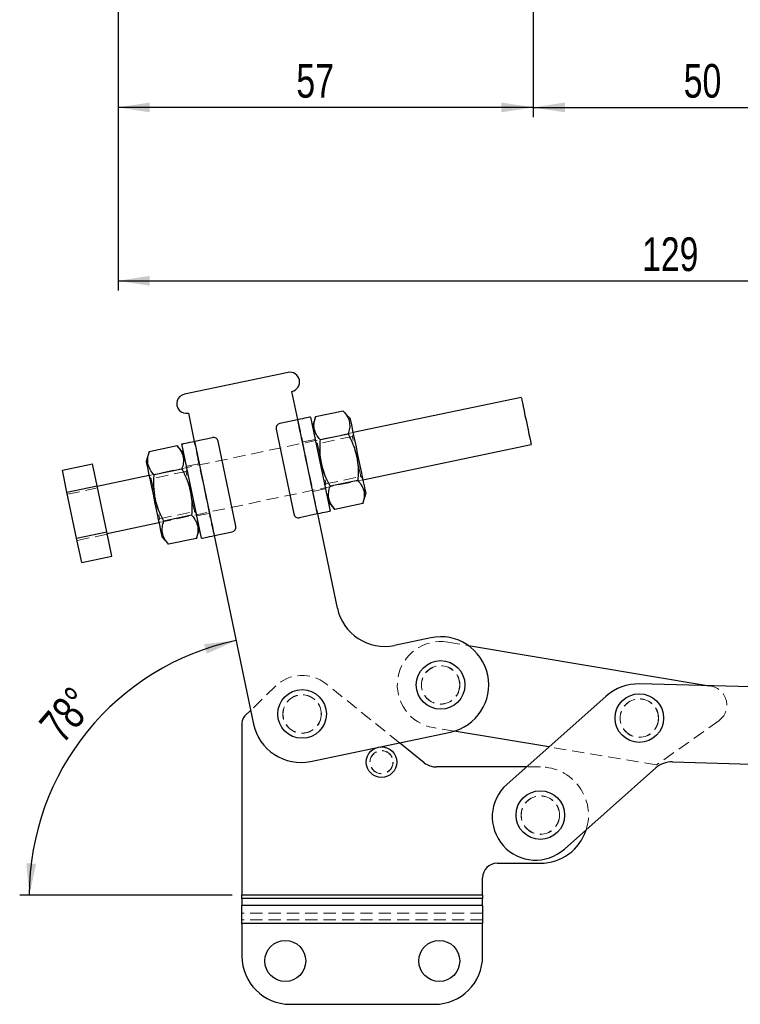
# Model space of a CAD drawing. Header units: millimetres. Extents: x 50 to 364, y 8 to 287.
# Tile 1 of 16: x 64 to 139, y 8 to 110. Entities that reach past the tile are written whole.
import ezdxf

# ---------------------------------------------------------------- set-up
doc = ezdxf.new("R2010")
doc.units = ezdxf.units.MM
doc.linetypes.add('HIDDEN', pattern=[1.905, 1.27, -0.635])
doc.layers.add('FORMATO', color=179, linetype='Continuous')
doc.styles.add('SLDTEXTSTYLE0', font='TXT', dxfattribs={"width": 0.75})
doc.dimstyles.new('SLDDIMSTYLE0', dxfattribs={"dimtxt": 3.5, "dimasz": 3.302, "dimexe": 0, "dimexo": 0.0625, "dimgap": 0.875, "dimtad": 1, "dimdec": 0, "dimlfac": 1.333333, "dimrnd": 1e-09, "dimzin": 12, "dimdsep": 46, "dimtxsty": 'SLDTEXTSTYLE0', "dimsah": 1, "dimcen": 0.09, "dimadec": 0, "dimazin": 3, "dimtfac": 1, "dimtdec": 0, "dimtofl": 0, "dimtmove": 0, "dimatfit": 3, "dimfxl": 0, "dimfrac": 2, "dimtolj": 1, "dimtzin": 12, "dimarcsym": 0})
doc.dimstyles.new('SLDDIMSTYLE1', dxfattribs={"dimtxt": 3.5, "dimasz": 3.302, "dimexe": 0, "dimexo": 0.0625, "dimgap": 0.875, "dimtad": 1, "dimdec": 3, "dimlfac": 1.333333, "dimrnd": 1e-09, "dimzin": 12, "dimdsep": 46, "dimtxsty": 'SLDTEXTSTYLE0', "dimsah": 1, "dimcen": 0.09, "dimadec": 0, "dimazin": 3, "dimtfac": 1, "dimtdec": 3, "dimtofl": 0, "dimtmove": 0, "dimatfit": 3, "dimfxl": 0, "dimfrac": 2, "dimtolj": 1, "dimtzin": 12, "dimarcsym": 0})
doc.dimstyles.new('SLDDIMSTYLE4', dxfattribs={"dimtxt": 3.5, "dimasz": 3.302, "dimexe": 0, "dimexo": 0.0625, "dimgap": 0.875, "dimtad": 1, "dimdec": 4, "dimlfac": 2, "dimzin": 12, "dimdsep": 46, "dimtxsty": 'SLDTEXTSTYLE0', "dimsah": 1, "dimcen": 0.09, "dimadec": 0, "dimazin": 3, "dimtfac": 1, "dimtdec": 0, "dimtofl": 0, "dimtmove": 0, "dimatfit": 3, "dimfxl": 0, "dimfrac": 2, "dimtolj": 1, "dimtzin": 12, "dimarcsym": 0})

# ---------------------------------------------------------------- blocks, each defined once
blk = doc.blocks.new('_D_2')
at = {"layer": 'FORMATO'}
for p, q in [((117.6, 135.75), (117.6, 100.25)), ((155.1, 135.75), (155.1, 100.25)), ((117.6, 101.25), (155.1, 101.25))]:
    blk.add_line(p, q, dxfattribs=at)
for points in [[(117.6, 101.25), (120.91, 100.74), (120.91, 101.76)], [(155.1, 101.25), (151.8, 101.76), (151.8, 100.74)]]:
    blk.add_solid(points, dxfattribs=at)
at = {"layer": 'FORMATO', "insert": (133.24, 105.76), "char_height": 3.5, "attachment_point": 1, "style": 'SLDTEXTSTYLE0'}
blk.add_mtext('50', dxfattribs=at)
blk = doc.blocks.new('_D_3')
at = {"layer": 'FORMATO'}
for p, q in [((74.48, 165.74), (74.48, 100.25)), ((117.6, 135.75), (117.6, 100.25)), ((117.6, 101.25), (74.48, 101.25))]:
    blk.add_line(p, q, dxfattribs=at)
for points in [[(74.48, 101.25), (77.78, 100.74), (77.78, 101.76)], [(117.6, 101.25), (114.3, 101.76), (114.3, 100.74)]]:
    blk.add_solid(points, dxfattribs=at)
at = {"layer": 'FORMATO', "insert": (93, 105.76), "char_height": 3.5, "attachment_point": 1, "style": 'SLDTEXTSTYLE0'}
blk.add_mtext('57', dxfattribs=at)
blk = doc.blocks.new('_D_4')
at = {"layer": 'FORMATO'}
for p, q in [((74.48, 165.74), (74.48, 82.25)), ((171.6, 157.72), (171.6, 82.25)), ((74.48, 83.25), (171.6, 83.25))]:
    blk.add_line(p, q, dxfattribs=at)
for points in [[(74.48, 83.25), (77.78, 82.74), (77.78, 83.76)], [(171.6, 83.25), (168.3, 83.76), (168.3, 82.74)]]:
    blk.add_solid(points, dxfattribs=at)
at = {"layer": 'FORMATO', "insert": (128.91, 87.76), "char_height": 3.5, "attachment_point": 1, "style": 'SLDTEXTSTYLE0'}
blk.add_mtext('129', dxfattribs=at)
blk = doc.blocks.new('_D_9')
at = {"layer": 'FORMATO'}
blk.add_line((86.35, 19.45), (64.26, 19.45), dxfattribs=at)
blk.add_arc((92.28, 19.45), 27.02, 101.8498, 180, dxfattribs=at)
for points in [[(86.74, 45.9), (83.42, 45.52), (83.69, 44.54)], [(65.26, 19.45), (65.97, 22.72), (64.95, 22.78)]]:
    blk.add_solid(points, dxfattribs=at)
at = {"layer": 'FORMATO', "insert": (66.08, 37.34), "char_height": 3.5, "attachment_point": 1, "rotation": 49.3118, "style": 'SLDTEXTSTYLE0'}
blk.add_mtext('78°', dxfattribs=at)

msp = doc.modelspace()

# ---------------------------------------------------------------- linework, layer by layer
at = {"color": 7, "linetype": 'Continuous', "lineweight": 25}
for p, q in [((92.136425, 73.727596), (81.370841, 71.468789)), ((93.163155, 68.834148), (92.547117, 71.770217)), ((116.357648, 71.146317), (98.888041, 67.480892)), ((97.880909, 69.729477), (94.991685, 69.123268)), ((98.580022, 68.948924), (97.880909, 69.729477)), ((81.781533, 69.51141), (82.397572, 66.575341)), ((93.114221, 68.823881), (91.279178, 68.438858)), ((93.114221, 68.823881), (95.167681, 59.036987)), ((94.459919, 69.106232), (96.513379, 59.319338)), ((94.991685, 69.123268), (94.665264, 68.127542)), ((90.892507, 67.846838), (92.74062, 59.038633)), ((82.446505, 66.585608), (84.281549, 66.970631)), ((84.499966, 56.798715), (82.446505, 66.585608)), ((86.72168, 57.775756), (84.873566, 66.583961)), ((98.384774, 67.328028), (95.49555, 66.721819)), ((77.717815, 65.498911), (77.391396, 64.503185)), ((80.607041, 66.10512), (77.717815, 65.498911)), ((81.306155, 65.324571), (80.607041, 66.10512)), ((83.154267, 56.516364), (81.100807, 66.303257)), ((99.914771, 62.587445), (117.384379, 66.252872)), ((68.690826, 63.603023), (71.822633, 64.260129)), ((69.170681, 61.316013), (68.690826, 63.603023)), ((72.302487, 61.973121), (71.822633, 64.260129)), ((81.110905, 63.703673), (78.221681, 63.097462)), ((77.699414, 63.035151), (72.316623, 61.905747)), ((99.392505, 62.525132), (96.503281, 61.918923)), ((69.170681, 61.316013), (72.302487, 61.973121)), ((73.309843, 57.172015), (72.302487, 61.973121)), ((70.178036, 56.514907), (69.170681, 61.316013)), ((99.89637, 60.123684), (100.22279, 61.119411)), ((96.308033, 60.298027), (97.007147, 59.517475)), ((99.89637, 60.123684), (97.007147, 59.517475)), ((82.118637, 58.900775), (79.229413, 58.294566)), ((95.167681, 59.036987), (93.332638, 58.651963)), ((97.270075, 49.260359), (95.216615, 59.047254)), ((73.343354, 57.012301), (78.726145, 58.141704)), ((82.622501, 56.499328), (82.948922, 57.495054)), ((70.178036, 56.514907), (73.309843, 57.172015)), ((70.705537, 54.000811), (70.178036, 56.514907)), ((73.837344, 54.657917), (73.309843, 57.172015)), ((79.034163, 56.67367), (79.733277, 55.893119)), ((82.622501, 56.499328), (79.733277, 55.893119)), ((84.451032, 56.788448), (88.557952, 37.214658)), ((84.499966, 56.798715), (86.335009, 57.183739)), ((70.705537, 54.000811), (73.837344, 54.657917)), ((106.958207, 46.184224), (103.190252, 45.393642)), ((110.875698, 45.370421), (135.891699, 41.193717)), ((142.877464, 41.001085), (128.646952, 41.393489)), ((114.862994, 30.961554), (125.188582, 40.133566)), ((88.255683, 38.655286), (87.650638, 38.066662)), ((87.347951, 37.349896), (87.347951, 19.452334)), ((94.478129, 33.347941), (109.011667, 36.397329)), ((119.239778, 34.849363), (109.393562, 36.493301)), ((106.294984, 33.212317), (103.711661, 35.285296)), ((116.901356, 32.772191), (107.5467, 32.772191)), ((132.063296, 33.296244), (142.656949, 33.004125)), ((130.334112, 32.666282), (120.83998, 24.232835)), ((113.847951, 22.772191), (118.347951, 22.772191)), ((112.347951, 19.452334), (112.347951, 21.272191)), ((112.347951, 19.452334), (87.347951, 19.452334)), ((87.347951, 19.098781), (87.347951, 19.452334)), ((112.347951, 19.452334), (112.347951, 19.098781)), ((87.347951, 19.098781), (87.347951, 18.389072)), ((112.347951, 19.098781), (87.347951, 19.098781)), ((112.347951, 18.389072), (112.347951, 19.098781)), ((112.347951, 18.389072), (87.347951, 18.389072)), ((87.347951, 16.532916), (87.347951, 18.389072)), ((112.347951, 18.389072), (112.347951, 16.532916)), ((87.347951, 16.532916), (87.347951, 13.127029)), ((112.347951, 16.532916), (87.347951, 16.532916)), ((112.347951, 13.127029), (112.347951, 16.532916)), ((92.347951, 8.127028), (107.347951, 8.127028))]:
    msp.add_line(p, q, dxfattribs=at)
at = {"color": 7, "linetype": 'HIDDEN', "lineweight": 18}
for p, q in [((93.114221, 68.823881), (95.167681, 59.036987)), ((93.163155, 68.834148), (95.216615, 59.047254)), ((98.888041, 67.480892), (77.699414, 63.035151)), ((84.451032, 56.788448), (82.397572, 66.575341)), ((84.499966, 56.798715), (82.446505, 66.585608)), ((94.947615, 66.781845), (93.650852, 66.509761)), ((95.195316, 66.32293), (95.006831, 66.49962)), ((98.820019, 67.083455), (95.195316, 66.32293)), ((98.921589, 67.321002), (98.820019, 67.083455)), ((81.546151, 63.459096), (77.921447, 62.698571)), ((81.647721, 63.696647), (81.546151, 63.459096)), ((82.885268, 64.250953), (81.588504, 63.978871)), ((77.921447, 62.698571), (77.732962, 62.875263)), ((78.726145, 58.141704), (99.914771, 62.587445)), ((96.068037, 62.163498), (99.692739, 62.924023)), ((99.692739, 62.924023), (99.881224, 62.747333)), ((69.218327, 61.088927), (72.350134, 61.746035)), ((94.728919, 61.371641), (96.025682, 61.643725)), ((95.966466, 61.925947), (96.068037, 62.163498)), ((78.794167, 58.539141), (82.418871, 59.299666)), ((82.418871, 59.299666), (82.607356, 59.122976)), ((78.692597, 58.301592), (78.794167, 58.539141)), ((82.666571, 58.840751), (83.963335, 59.112835)), ((70.225683, 56.287821), (73.35749, 56.944927)), ((108.726005, 45.729337), (110.875698, 45.370421)), ((90.808949, 41.139257), (88.255683, 38.655286)), ((103.711661, 35.285296), (96.101634, 41.391939)), ((135.891699, 41.193717), (136.052226, 41.166915)), ((109.393562, 36.493301), (107.243869, 36.852217)), ((136.879367, 37.562505), (130.418134, 32.98301)), ((130.418134, 32.98301), (119.239778, 34.849363)), ((118.347951, 32.772191), (116.901356, 32.772191)), ((112.347951, 19.452334), (87.347951, 19.452334)), ((112.347951, 19.098781), (87.347951, 19.098781)), ((112.347951, 18.389072), (87.347951, 18.389072)), ((112.347951, 17.596179), (87.347951, 17.596179)), ((112.347951, 16.886471), (87.347951, 16.886471)), ((112.347951, 16.532916), (87.347951, 16.532916))]:
    msp.add_line(p, q, dxfattribs=at)
at = {"color": 7, "linetype": 'Continuous', "lineweight": 25, "flags": 128}
for points in [[(116.357648, 71.146317), (116.359186, 71.138989), (116.378625, 71.046337), (116.419584, 70.851125), (116.480273, 70.561878), (116.55804, 70.191242), (116.649485, 69.755412), (116.75061, 69.273438), (116.856999, 68.766385), (116.964, 68.256411), (117.066937, 67.765809), (117.161312, 67.316018), (117.242998, 66.926691), (117.308427, 66.614855), (117.35474, 66.394128), (117.37991, 66.274162), (117.384379, 66.252872)], [(94.459919, 69.106232), (94.434061, 69.100804), (94.357483, 69.084737), (94.233128, 69.058645), (94.065773, 69.023534), (93.861851, 68.980746), (93.629197, 68.931933), (93.376753, 68.878963), (93.114221, 68.823881)], [(98.580022, 68.948924), (98.591225, 68.895533), (98.624527, 68.736814), (98.679021, 68.477094), (98.753219, 68.123463), (98.845098, 67.685563), (98.952152, 67.175336), (99.07146, 66.606708), (99.199769, 65.995183), (99.333577, 65.357446), (99.469236, 64.710889), (99.603044, 64.073153), (99.731353, 63.461628), (99.850661, 62.892999), (99.957715, 62.382774), (100.049594, 61.944874), (100.123792, 61.591241), (100.178286, 61.331523), (100.211588, 61.172802), (100.22279, 61.119411)], [(81.100807, 66.303257), (81.126665, 66.308684), (81.203243, 66.324752), (81.327599, 66.350843), (81.494954, 66.385958), (81.698877, 66.428743), (81.93153, 66.477559), (82.183973, 66.530525), (82.446505, 66.585608)], [(77.391396, 64.503185), (77.402598, 64.449794), (77.4359, 64.291071), (77.490394, 64.031355), (77.564592, 63.67772), (77.656471, 63.23982), (77.763526, 62.729597), (77.882834, 62.160967), (78.011143, 61.549443), (78.144952, 60.911705), (78.28061, 60.26515), (78.414419, 59.627412), (78.542727, 59.015887), (78.662035, 58.447258), (78.769089, 57.937033), (78.860967, 57.499133), (78.935166, 57.1455), (78.989659, 56.885782), (79.022961, 56.727061), (79.034163, 56.67367)], [(96.513379, 59.319338), (96.487521, 59.313912), (96.410944, 59.297845), (96.286588, 59.271753), (96.119233, 59.236638), (95.91531, 59.193851), (95.682657, 59.145037), (95.430213, 59.092071), (95.167681, 59.036987)], [(83.154267, 56.516364), (83.180125, 56.52179), (83.256704, 56.537857), (83.381059, 56.563949), (83.548414, 56.599062), (83.752337, 56.641848), (83.98499, 56.690663), (84.237433, 56.743631), (84.499966, 56.798715)]]:
    msp.add_lwpolyline(points, dxfattribs=at)
at = {"color": 7, "linetype": 'HIDDEN', "lineweight": 18, "flags": 128}
for points in [[(99.692739, 62.924023), (99.681799, 62.976166), (99.649526, 63.12998), (99.597539, 63.377753), (99.528445, 63.707057), (99.445709, 64.101383), (99.353478, 64.54096), (99.256379, 65.003738), (99.15928, 65.466519), (99.067049, 65.906092), (98.984313, 66.300422), (98.915219, 66.629726), (98.863232, 66.877499), (98.830959, 67.031312), (98.820019, 67.083455)], [(95.195316, 66.32293), (95.206256, 66.270787), (95.238529, 66.116973), (95.290516, 65.869201), (95.35961, 65.539896), (95.442347, 65.145567), (95.534577, 64.705994), (95.631676, 64.243212), (95.728776, 63.780432), (95.821006, 63.340859), (95.903742, 62.946532), (95.972837, 62.617227), (96.024823, 62.369454), (96.057096, 62.215641), (96.068037, 62.163498)], [(82.418871, 59.299666), (82.40793, 59.351809), (82.375658, 59.505623), (82.323671, 59.753395), (82.254576, 60.0827), (82.171839, 60.477027), (82.079609, 60.916602), (81.982511, 61.379382), (81.885411, 61.842162), (81.79318, 62.281737), (81.710444, 62.676063), (81.641351, 63.005369), (81.589364, 63.25314), (81.55709, 63.406953), (81.546151, 63.459096)], [(77.921447, 62.698571), (77.932388, 62.646428), (77.96466, 62.492614), (78.016647, 62.244843), (78.085742, 61.915537), (78.168479, 61.521211), (78.260707, 61.081636), (78.357807, 60.618857), (78.454907, 60.156077), (78.547138, 59.716502), (78.629874, 59.322174), (78.698967, 58.99287), (78.750954, 58.745097), (78.783228, 58.591284), (78.794167, 58.539141), (78.794167, 58.539141)]]:
    msp.add_lwpolyline(points, dxfattribs=at)
at = {"color": 7, "linetype": 'Continuous', "lineweight": 25}
for centre, radius in [((107.984937, 41.290777), 2.525), ((93.598202, 38.27219), 2.525), ((128.629433, 37.842623), 2.525), ((101.847951, 33.272191), 1.5875), ((118.347951, 27.772191), 2.525), ((91.847951, 12.627028), 2.125), ((107.847951, 12.627028), 2.125)]:
    msp.add_circle(centre, radius, dxfattribs=at)
at = {"color": 7, "linetype": 'HIDDEN', "lineweight": 18}
for centre, radius in [((107.984937, 41.290777), 2), ((107.984937, 41.290777), 1.984375), ((93.598202, 38.27219), 2), ((93.598202, 38.27219), 1.984375), ((128.629433, 37.842623), 2), ((128.629433, 37.842623), 1.984375), ((101.847951, 33.272191), 1.2), ((101.847951, 33.272191), 1.190625), ((118.347951, 27.772191), 2), ((118.347951, 27.772191), 1.984375)]:
    msp.add_circle(centre, radius, dxfattribs=at)
at = {"color": 7, "linetype": 'Continuous', "lineweight": 25}
for centre, radius, start, end in [((92.341771, 72.748906), 1, 281.84975441, 101.84975441), ((81.576187, 70.4901), 1, 101.84975441, 281.84975441), ((91.381851, 67.949512), 0.5, 101.84975441, 191.84975441), ((84.384222, 66.481288), 0.5, 11.84975441, 101.84975441), ((93.229965, 59.141307), 0.5, 191.84975441, 281.84975441), ((86.232336, 57.673083), 0.5, 281.84975441, 11.84975441), ((102.163522, 50.287089), 5, 191.84975441, 281.84975441), ((107.984937, 41.290777), 5, 281.84975441, 101.84975441), ((128.509129, 36.39539), 5, 88.42047695, 131.61404203), ((88.347951, 37.349896), 1, 134.21184298, 180), ((93.451399, 38.241389), 5, 191.84975441, 281.84975441), ((107.5467, 34.772191), 2, 231.25480857, 270), ((131.994385, 30.797194), 2.5, 88.42047695, 131.61404203), ((117.851487, 27.597195), 4.5, 131.61404203, 311.61404203), ((118.347951, 27.772191), 5, 270, 342.27214028), ((113.847951, 21.272191), 1.5, 90, 180), ((92.347951, 13.127028), 5, 180, 270), ((107.347951, 13.127028), 5, 270, 0)]:
    msp.add_arc(centre, radius, start, end, dxfattribs=at)
at = {"color": 7, "linetype": 'HIDDEN', "lineweight": 18}
for centre, radius, start, end in [((107.984937, 41.290777), 4.5, 80.52125216, 260.52125216), ((93.598202, 38.27219), 4, 51.25480857, 134.21184298), ((135.722861, 39.194222), 2, 305.32768438, 80.52125216), ((118.347951, 27.772191), 5, 342.27214028, 90)]:
    msp.add_arc(centre, radius, start, end, dxfattribs=at)
at = {"color": 7, "linetype": 'Continuous', "lineweight": 25}
for points, knots in [([(97.880909, 69.729477), (98.031943, 69.543562), (98.337287, 69.1677), (98.547641, 68.560024), (98.556378, 67.938773), (98.442324, 67.53285), (98.384774, 67.328028)], [0, 0, 0, 0, 0.2646049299, 0.5349477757, 0.7653429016, 1, 1, 1, 1]), ([(95.49555, 66.721819), (95.344516, 66.907734), (95.039172, 67.283596), (94.828819, 67.891271), (94.820081, 68.512528), (94.934135, 68.918448), (94.991685, 69.123268)], [0, 0, 0, 0, 0.264605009, 0.534947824, 0.765343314, 1, 1, 1, 1]), ([(96.503281, 61.918923), (96.362111, 62.199208), (96.07846, 62.762379), (95.721779, 63.749838), (95.486001, 64.892489), (95.446937, 65.925917), (95.484293, 66.537508), (95.49555, 66.721819)], [0, 0, 0, 0, 0.1889642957, 0.3796825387, 0.6308196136, 0.888742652, 1, 1, 1, 1]), ([(98.384774, 67.328028), (98.469166, 67.163784), (98.744323, 66.628271), (99.125436, 65.667225), (99.370835, 64.529542), (99.442462, 63.471429), (99.409218, 62.841718), (99.392505, 62.525132)], [0, 0, 0, 0, 0.1112575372, 0.3627510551, 0.6203154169, 0.8091146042, 1, 1, 1, 1]), ([(78.221681, 63.097462), (78.070647, 63.283377), (77.765305, 63.659239), (77.554951, 64.266914), (77.546211, 64.88817), (77.660265, 65.294091), (77.717815, 65.498911)], [0, 0, 0, 0, 0.2646049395, 0.5349477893, 0.7653432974, 1, 1, 1, 1]), ([(80.607041, 66.10512), (80.758074, 65.919205), (81.063417, 65.543343), (81.27377, 64.935667), (81.282511, 64.314415), (81.168455, 63.908494), (81.110905, 63.703673)], [0, 0, 0, 0, 0.2646049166, 0.5349478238, 0.7653430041, 1, 1, 1, 1]), ([(81.110905, 63.703673), (81.195296, 63.539427), (81.470451, 63.003913), (81.85157, 62.04287), (82.096966, 60.905186), (82.168593, 59.847072), (82.13535, 59.217361), (82.118637, 58.900775)], [0, 0, 0, 0, 0.1112581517, 0.3627509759, 0.6203151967, 0.809114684, 1, 1, 1, 1]), ([(79.229413, 58.294566), (79.088242, 58.574851), (78.80459, 59.138021), (78.447911, 60.125482), (78.212132, 61.268132), (78.173067, 62.30156), (78.210423, 62.913151), (78.221681, 63.097462)], [0, 0, 0, 0, 0.1889643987, 0.3796825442, 0.630820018, 0.8887426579, 1, 1, 1, 1]), ([(99.392505, 62.525132), (99.543539, 62.339217), (99.848883, 61.963355), (100.059237, 61.355682), (100.067974, 60.734426), (99.95392, 60.328504), (99.89637, 60.123684)], [0, 0, 0, 0, 0.2646049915, 0.5349476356, 0.7653431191, 1, 1, 1, 1]), ([(97.007147, 59.517475), (96.856112, 59.70339), (96.550768, 60.079251), (96.340415, 60.686927), (96.331677, 61.308181), (96.445731, 61.714103), (96.503281, 61.918923)], [0, 0, 0, 0, 0.2646049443, 0.5349477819, 0.7653430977, 1, 1, 1, 1]), ([(79.733277, 55.893119), (79.582244, 56.079033), (79.2769, 56.454894), (79.066548, 57.06257), (79.057807, 57.683824), (79.171863, 58.089745), (79.229413, 58.294566)], [0, 0, 0, 0, 0.2646047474, 0.534947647, 0.7653430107, 1, 1, 1, 1]), ([(82.118637, 58.900775), (82.269671, 58.71486), (82.575013, 58.338998), (82.785367, 57.731325), (82.794108, 57.110068), (82.680051, 56.704148), (82.622501, 56.499328)], [0, 0, 0, 0, 0.2646049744, 0.5349476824, 0.7653432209, 1, 1, 1, 1])]:
    msp.add_open_spline(points, degree=3, knots=knots, dxfattribs=at)

# ---------------------------------------------------------------- dimensions: what is measured, and where the dimension line sits
at = {"layer": 'FORMATO'}
for base, p1, p2, dimstyle, picture, middle in [((74.479828, 101.249874), (117.604782, 136.749874), (74.479828, 166.744867), 'SLDDIMSTYLE0', '_D_3', (95.585657, 101.249874)), ((171.604782, 83.249874), (74.479828, 166.744867), (171.604782, 158.717618), 'SLDDIMSTYLE0', '_D_4', (132.790063, 83.249874)), ((155.104782, 101.249874), (117.604782, 136.749874), (155.104782, 136.749874), 'SLDDIMSTYLE1', '_D_2', (135.829853, 101.249874))]:
    dim = msp.add_linear_dim(base=base, p1=p1, p2=p2, dimstyle=dimstyle, dxfattribs=at)
    dim.commit()
    dim.dimension.update_dxf_attribs({"geometry": picture, "text_midpoint": middle, "dimtype": 160})
dim = msp.add_angular_dim_2l(base=(71.304975, 36.487052), line1=((88.557951, 37.214659), (81.781533, 69.51141)), line2=((112.347951, 19.452334), (87.347951, 19.452334)), dimstyle='SLDDIMSTYLE4', dxfattribs=at)
dim.commit()
dim.dimension.update_dxf_attribs({"geometry": '_D_9', "text_midpoint": (71.792807, 37.070872), "dimtype": 162})

doc.saveas('drawing.dxf')
